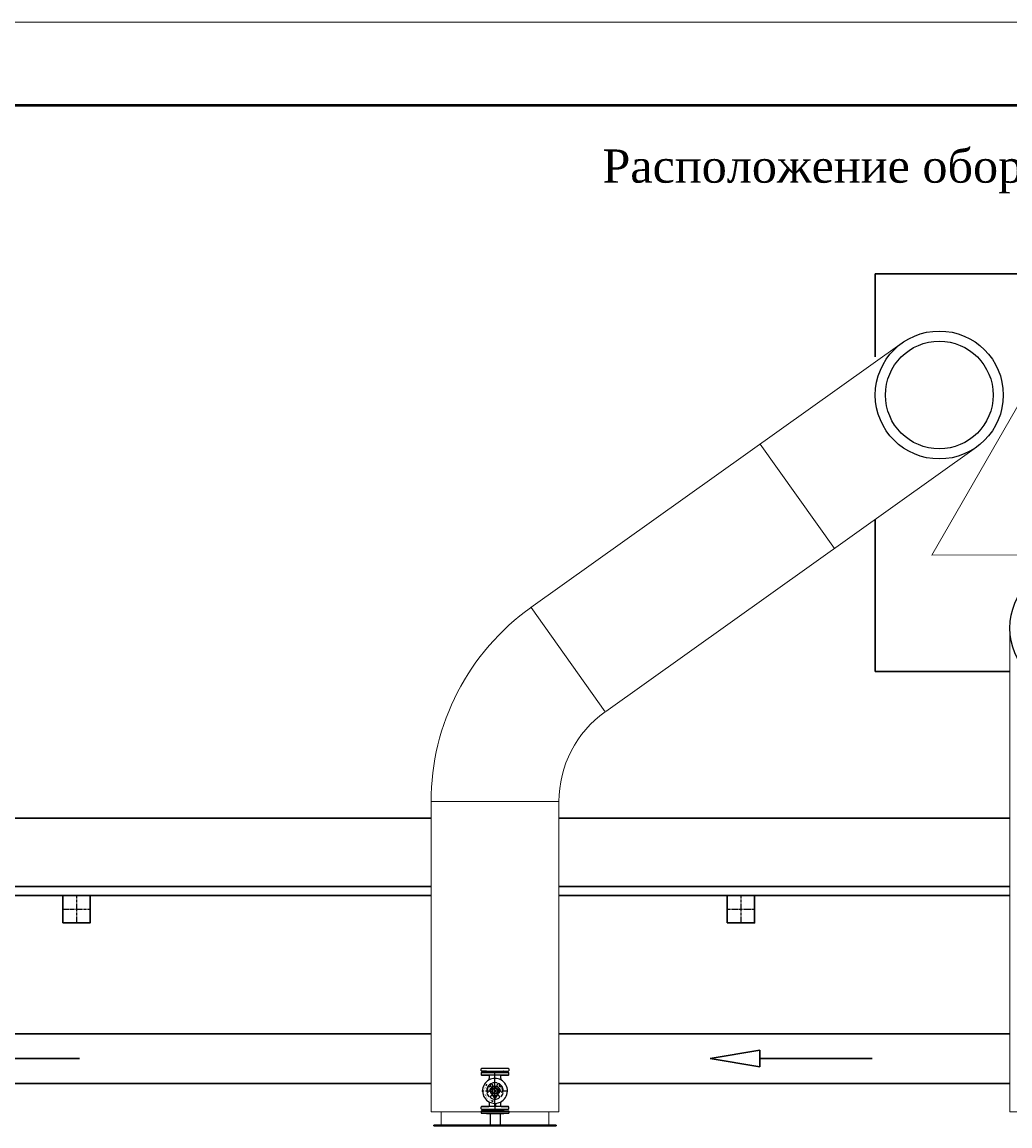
# Model space of a CAD drawing. Header units: millimetres. Extents: x 196 to 1773810, y -221320 to 153872.
# Tile 191 of 256: x 1148703 to 1154650, y -198263 to -191620. Entities that reach past the tile are written whole.
import ezdxf
from ezdxf.enums import TextEntityAlignment as Align

# ---------------------------------------------------------------- set-up
doc = ezdxf.new("R2010")
doc.units = ezdxf.units.MM
doc.linetypes.add('CENTER', pattern=[50.8, 31.75, -6.35, 6.35, -6.35])
doc.layers.add('(007) Здания', color=7, linetype='Continuous')
for name, color, linetype, lineweight in [('00_Основной', 163, 'Continuous', 40), ('Текст', 7, 'Continuous', 30), ('ТМ-размеры', 25, 'Continuous', 20), ('中心线', 1, 'CENTER', 25)]:
    doc.layers.add(name, color=color, linetype=linetype, lineweight=lineweight)
doc.layers.add('Text 1', color=7, linetype='Continuous', lineweight=25, true_color=0x0000b3)
doc.styles.get("Standard").update_dxf_attribs({"font": 'arial.ttf'})
doc.styles.add('Times New Roman', font='times.ttf')

# ---------------------------------------------------------------- blocks, each defined once
blk = doc.blocks.new('*U21')
at = {"lineweight": 9}
blk.add_line((-20, 292), (400, 292), dxfattribs=at)
at = {"lineweight": 50}
blk.add_line((0, 287), (395, 287), dxfattribs=at)

msp = doc.modelspace()

# ---------------------------------------------------------------- linework, layer by layer
at = {"color": 252, "lineweight": 30, "ltscale": 10}
for p, q in [((1156231.8, -193134.1, 0), (1153838, -193134.1, 0)), ((1153838, -193134.1, 0), (1153838, -193634.9, 0)), ((1153838, -194612.6, 0), (1153838, -195527.9, 0)), ((1153838, -195527.9, 0), (1154644.6, -195527.9, 0)), ((1140483.3, -196411.5), (1151165.2, -196411.5, 0)), ((1151935.1, -196411.5), (1154650, -196411.5)), ((1140893.3, -196822.5), (1149103.9, -196822.5, 0)), ((1149103.9, -196822.5, 0), (1151165.2, -196822.5, 0)), ((1151935.1, -196822.5), (1154650, -196822.5)), ((1149103.9, -196877.3, 0), (1145113.3, -196877.3, 0)), ((1149103.9, -196877.3, 0), (1151165.2, -196877.3, 0)), ((1151935.1, -196877.3), (1154650, -196877.3)), ((1151165.1, -197708.2, 0), (1145234, -197708.6, 1)), ((1154649.9, -197708.2, 0.1), (1151935, -197708.2, 0)), ((1153145.2, -197808.2, -0.1), (1152845.2, -197858.2, -0.1)), ((1153145.2, -197908.2, -0.1), (1153145.2, -197808.2, -0.1)), ((1148373.9, -197858.2, -0.7), (1149049.4, -197858.2, -0.7)), ((1152845.2, -197858.2, -0.1), (1153145.2, -197908.2, -0.1)), ((1153145.2, -197858.2, -0.1), (1153820.7, -197858.2, -0.1)), ((1151165, -198008.2, -0.1), (1145534, -198008.2, 0.7)), ((1154649.8, -198008.2, 0), (1151935, -198008.2, 0))]:
    msp.add_line(p, q, dxfattribs=at)
at = {"color": 0, "linetype": 'Continuous', "lineweight": 0}
for p, q in [((1154001.4, -193550.7), (1151766.3, -195143.8, -0.4)), ((1154448.2, -194177.6), (1152216.6, -195768.4, -0.4)), ((1153146.4, -194160.2), (1153593.2, -194787.1)), ((1151767.2, -195143.2, -0.4), (1152214.1, -195770.1, -0.4)), ((1154649.8, -198178.4, -0.2), (1154650.2, -195266.7, -0.1)), ((1151165, -198178.4, -0.5), (1151165.2, -196311, -0.5)), ((1151165.2, -196311, -0.5), (1151935.2, -196311, -0.4)), ((1151935, -198178.3, -0.5), (1151935.2, -196311.5, -0.4)), ((1151165, -198178.3, -0.3), (1151935, -198178.3, -0.3)), ((1151226, -198258.3, -0.4), (1151226, -198178.3, -0.3)), ((1151874.1, -198258.3, -0.4), (1151874.1, -198178.3, -0.3)), ((1154649.8, -198178.3, 0), (1155419.8, -198178.3, 0))]:
    msp.add_line(p, q, dxfattribs=at)
at = {"color": 7, "linetype": 'CENTER', "lineweight": 25, "ltscale": 0.5}
for p, q in [((1149030.3, -196877.3), (1149030.3, -197041.7)), ((1153030.3, -196877.3), (1153030.3, -197041.7)), ((1148948.1, -196959.5), (1149112.5, -196959.5)), ((1152948.1, -196959.5), (1153112.5, -196959.5))]:
    msp.add_line(p, q, dxfattribs=at)
at = {"color": 252}
for p, q in [((1151467.5, -197931.4, -0.1), (1151467.5, -197919.3, -0.1)), ((1151467.5, -197943.9, -0.1), (1151467.5, -197956, -0.1)), ((1151630.6, -197917.3, -0.1), (1151469.5, -197917.3, -0.1)), ((1151497.4, -197934.2, -0.1), (1151469.5, -197933.4, -0.1)), ((1151469.5, -197933.4, -0.1), (1151630.6, -197933.4, -0.1)), ((1151497.4, -197941.2, -0.1), (1151469.5, -197941.9, -0.1)), ((1151469.5, -197941.9, -0.1), (1151630.6, -197941.9, -0.1)), ((1151469.5, -197958, -0.1), (1151509.3, -197958.7, -0.1)), ((1151630.6, -197958, -0.1), (1151469.5, -197958, -0.1)), ((1151497.4, -197934.2, -0.1), (1151602.6, -197934.2, -0.1)), ((1151497.4, -197941.2, -0.1), (1151602.6, -197941.2, -0.1)), ((1151499.1, -197937.7, -0.1), (1151498.4, -197934.9, -0.1)), ((1151499.1, -197937.7, -0.1), (1151498.4, -197940.5, -0.1)), ((1151600.9, -197937.7, -0.1), (1151499.1, -197937.7, -0.1)), ((1151600.9, -197937.7, -0.1), (1151499.1, -197937.7, -0.1)), ((1151514.2, -197986.8, -0.1), (1151517.1, -197967.9, -0.1)), ((1151550, -198037.7, -0.1), (1151550, -197933.4, -0.1)), ((1151583, -197967.9, -0.1), (1151585.9, -197986.8, -0.1)), ((1151590.7, -197958.7, -0.1), (1151630.6, -197958, -0.1)), ((1151600.9, -197937.7, -0.1), (1151601.7, -197934.9, -0.1)), ((1151600.9, -197937.7, -0.1), (1151601.7, -197940.5, -0.1)), ((1151602.6, -197934.2, -0.1), (1151630.6, -197933.4, -0.1)), ((1151602.6, -197941.2, -0.1), (1151630.6, -197941.9, -0.1)), ((1151632.5, -197919.3, -0.1), (1151632.5, -197931.4, -0.1)), ((1151632.5, -197956, -0.1), (1151632.5, -197943.9, -0.1)), ((1151495.1, -198021.9, -0.1), (1151495.9, -198022.4, -0.1)), ((1151501.6, -198013.2, -0.1), (1151497.7, -198016.6, -0.1)), ((1151497.7, -198016.6, -0.1), (1151498.2, -198016.9, -0.1)), ((1151498.2, -198016.9, -0.1), (1151499, -198017.4, -0.1)), ((1151499, -198017.4, -0.1), (1151499.6, -198017.8, -0.1)), ((1151499.6, -198017.8, -0.1), (1151501.6, -198013.2, -0.1)), ((1151508.7, -198024.6, -0.1), (1151515.4, -198028.4, -0.1)), ((1151515.4, -198028.4, -0.1), (1151524.4, -198023.2, -0.1)), ((1151536, -198025, -0.1), (1151521.3, -198039.7, -0.1)), ((1151524.4, -198012.8, -0.1), (1151521.9, -198011.4, -0.1)), ((1151524.4, -198023.2, -0.1), (1151524.4, -198012.8, -0.1)), ((1151531.6, -198052.7, -0.1), (1151540.8, -198036.7, -0.1)), ((1151536, -198016.9, -0.1), (1151536, -198024.2, -0.1)), ((1151540.8, -198036.7, -0.1), (1151559.3, -198036.7, -0.1)), ((1151559.3, -198036.7, -0.1), (1151568.5, -198052.7, -0.1)), ((1151564, -198024.2, -0.1), (1151564, -198016.9, -0.1)), ((1151578.8, -198039.7, -0.1), (1151564.1, -198025, -0.1)), ((1151578.2, -198011.4, -0.1), (1151575.7, -198012.8, -0.1)), ((1151575.7, -198012.8, -0.1), (1151575.7, -198023.2, -0.1)), ((1151575.7, -198023.2, -0.1), (1151584.7, -198028.4, -0.1)), ((1151584.7, -198028.4, -0.1), (1151591.4, -198024.6, -0.1)), ((1151593.8, -198032.7, -0.1), (1151595.9, -198032.7, -0.1)), ((1151471.5, -198052.7, -0.1), (1151483.4, -198052.7, -0.1)), ((1151518.4, -198054.8, -0.1), (1151512, -198058.4, -0.1)), ((1151523, -198093.3, -0.1), (1151524.4, -198092.5, -0.1)), ((1151524.4, -198092.5, -0.1), (1151524.4, -198084, -0.1)), ((1151532.4, -198079, -0.1), (1151526, -198082.7, -0.1)), ((1151533.8, -198112, -0.1), (1151528.7, -198111.4, -0.1)), ((1151528.7, -198111.4, -0.1), (1151533.1, -198113.8, -0.1)), ((1151540.8, -198068.7, -0.1), (1151531.6, -198052.7, -0.1)), ((1151533.1, -198113.8, -0.1), (1151533.3, -198113.4, -0.1)), ((1151533.3, -198113.4, -0.1), (1151533.6, -198112.5, -0.1)), ((1151533.6, -198112.5, -0.1), (1151533.8, -198112, -0.1)), ((1151534, -198078.3, -0.1), (1151537, -198081.4, -0.1)), ((1151537.6, -198101.1, -0.1), (1151550, -198101.5, -0.1)), ((1151538, -198068.7, -0.1), (1151562, -198068.7, -0.1)), ((1151539.1, -198114.7, -0.1), (1151539.3, -198113.7, -0.1)), ((1151540, -198078.8, -0.1), (1151540, -198087.7, -0.1)), ((1151542, -198089.7, -0.1), (1151541.5, -198089.7, -0.1)), ((1151546.5, -198094.7, -0.1), (1151546.5, -198080.5, -0.1)), ((1151548.5, -198096.7, -0.1), (1151550, -198096.7, -0.1)), ((1151550, -198096.7, -0.1), (1151551.5, -198096.7, -0.1)), ((1151550, -198101.5, -0.1), (1151562.5, -198101.1, -0.1)), ((1151553.5, -198080.5, -0.1), (1151553.5, -198094.7, -0.1)), ((1151558.5, -198089.7, -0.1), (1151558, -198089.7, -0.1)), ((1151568.5, -198052.7, -0.1), (1151559.3, -198068.7, -0.1)), ((1151560, -198087.7, -0.1), (1151560, -198078.8, -0.1)), ((1151563, -198081.4, -0.1), (1151566.1, -198078.3, -0.1)), ((1151574, -198082.7, -0.1), (1151567.7, -198079, -0.1)), ((1151575.7, -198084, -0.1), (1151575.7, -198092.5, -0.1)), ((1151575.7, -198092.5, -0.1), (1151577.1, -198093.3, -0.1)), ((1151588, -198058.4, -0.1), (1151581.7, -198054.8, -0.1)), ((1151467.5, -198161.4, -0.1), (1151467.5, -198149.3, -0.1)), ((1151467.5, -198173.9, -0.1), (1151467.5, -198186, -0.1)), ((1151469.5, -198147.3, -0.1), (1151509.6, -198146.6, -0.1)), ((1151630.6, -198147.3, -0.1), (1151469.5, -198147.3, -0.1)), ((1151469.5, -198163.4, -0.1), (1151630.6, -198163.4, -0.1)), ((1151497.4, -198164.2, -0.1), (1151469.5, -198163.4, -0.1)), ((1151497.4, -198171.2, -0.1), (1151469.5, -198171.9, -0.1)), ((1151469.5, -198171.9, -0.1), (1151630.6, -198171.9, -0.1)), ((1151497.4, -198164.2, -0.1), (1151602.6, -198164.2, -0.1)), ((1151497.4, -198171.2, -0.1), (1151602.6, -198171.2, -0.1)), ((1151499.1, -198167.7, -0.1), (1151498.4, -198164.9, -0.1)), ((1151499.1, -198167.7, -0.1), (1151498.4, -198170.5, -0.1)), ((1151600.9, -198167.7, -0.1), (1151499.1, -198167.7, -0.1)), ((1151600.9, -198167.7, -0.1), (1151499.1, -198167.7, -0.1)), ((1151517.5, -198138.5, -0.1), (1151517.1, -198120, -0.1)), ((1151547, -198127.6, -0.1), (1151547, -198143.7, -0.1)), ((1151550, -198127.7, -0.1), (1151550, -198172.2, -0.1)), ((1151553, -198127.6, -0.1), (1151553, -198143.7, -0.1)), ((1151583, -198120, -0.1), (1151582.6, -198138.5, -0.1)), ((1151590.4, -198146.6, -0.1), (1151630.6, -198147.3, -0.1)), ((1151600.9, -198167.7, -0.1), (1151601.7, -198164.9, -0.1)), ((1151600.9, -198167.7, -0.1), (1151601.7, -198170.5, -0.1)), ((1151602.6, -198164.2, -0.1), (1151630.6, -198163.4, -0.1)), ((1151602.6, -198171.2, -0.1), (1151630.6, -198171.9, -0.1)), ((1151632.5, -198161.4, -0.1), (1151632.5, -198149.3, -0.1)), ((1151632.5, -198173.9, -0.1), (1151632.5, -198186, -0.1)), ((1151630.6, -198188, -0.1), (1151469.5, -198188, -0.1))]:
    msp.add_line(p, q, dxfattribs=at)
at = {"color": 252, "lineweight": 25, "ltscale": 10}
for p, q in [((1151498.5, -198188, -0.1), (1151603.3, -198188, -0.1)), ((1151521.2, -198188, -0.4), (1151521.2, -198258.3, 0.1)), ((1151580.7, -198188, -0.4), (1151580.7, -198258.3, -0.4))]:
    msp.add_line(p, q, dxfattribs=at)
at = {"color": 252, "lineweight": 30, "ltscale": 10}
for points in [[(1148948.1, -197041.7), (1149112.5, -197041.7), (1149112.5, -196877.3), (1148948.1, -196877.3), (1148948.1, -197041.7)], [(1152948.1, -197041.7), (1153112.5, -197041.7), (1153112.5, -196877.3), (1152948.1, -196877.3), (1152948.1, -197041.7)]]:
    msp.add_lwpolyline(points, dxfattribs=at)
at = {"color": 252}
for radius in [15, 4.63]:
    msp.add_circle((1151550, -198052.7, -0.1), radius, dxfattribs=at)
at = {"color": 0, "linetype": 'Continuous', "lineweight": 0}
for radius, start, end in [(1434.8, 125.39551, 179.99399), (664.8, 125.48099, 180)]:
    msp.add_arc((1152600, -196311.5, -0.4), radius, start, end, dxfattribs=at)
at = {"color": 252}
for centre, radius, start, end in [((1151469.5, -197919.3, -0.1), 2, 91, 180), ((1151469.5, -197931.4, -0.1), 2, 180, 268.5), ((1151469.5, -197943.9, -0.1), 2, 91.5, 180), ((1151469.5, -197956, -0.1), 2, 180, 269), ((1151497.4, -197935.2, -0.1), 1, 15, 88.5), ((1151497.4, -197940.2, -0.1), 1, 271.5, 345), ((1151509.2, -197966.7, -0.1), 8, 351.21079, 89), ((1151550, -198052.7, -0.1), 75, 90, 118.55966), ((1151550, -198052.7, -0.1), 75, 61.44034, 90), ((1151590.9, -197966.7, -0.1), 8, 91, 188.78921), ((1151602.6, -197935.2, -0.1), 1, 91.5, 165), ((1151602.6, -197940.2, -0.1), 1, 195, 268.5), ((1151630.5, -197919.3, -0.1), 2, 0, 89), ((1151630.5, -197931.4, -0.1), 2, 271.5, 0), ((1151630.5, -197943.9, -0.1), 2, 0, 88.5), ((1151630.5, -197956, -0.1), 2, 271, 0), ((1151550, -198052.7, -0.1), 75, 118.55966, 243.93453), ((1151550, -198052.7, -0.1), 63, 145.3669, 150.77147), ((1151550, -198052.7, -0.1), 62, 145.3669, 150.77147), ((1151550, -198052.7, -0.1), 50, 151.41967, 178.41186), ((1151550, -198052.7, -0.1), 46.5, 161.38299, 186.99541), ((1151491.8, -198033, -0.1), 15, 341.38299, 16.60359), ((1151550, -198052.7, -0.1), 50, 145.77676, 151.41967), ((1151550, -198052.7, -0.1), 50, 144.84122, 145.77676), ((1151550, -198052.7, -0.1), 50, 125.15878, 144.84122), ((1151515.4, -198018, -0.1), 8.55, 223.22884, 46.77116), ((1151514.4, -198047.9, -0.1), 8, 300, 352.33011), ((1151550, -198052.7, -0.1), 31.5, 155.6504, 183.62721), ((1151550, -198052.7, -0.1), 50, 124.30104, 125.15878), ((1151550, -198052.7, -0.1), 50, 121.58814, 124.30104), ((1151550, -198052.7, -0.1), 28, 127.66989, 172.33011), ((1151528, -198016.9, -0.1), 8, 0, 121.58814), ((1151550, -198052.7, -0.1), 20, 306.8699, 233.1301), ((1151528, -198024.2, -0.1), 8, 307.66989, 0), ((1151550, -198052.7, -0.1), 50, 73.7398, 106.2602), ((1151550, -198052.7, -0.1), 28, 66.8676, 113.1324), ((1151572, -198016.9, -0.1), 8, 58.41186, 180), ((1151572, -198024.2, -0.1), 8, 180, 185.87071), ((1151572, -198024.2, -0.1), 8, 185.87071, 232.33011), ((1151550, -198052.7, -0.1), 28, 7.66989, 52.33011), ((1151584.7, -198018, -0.1), 8.55, 133.22884, 316.77116), ((1151550, -198052.7, -0.1), 50, 55.69896, 58.41186), ((1151585.7, -198047.9, -0.1), 8, 187.66989, 238.20078), ((1151550, -198052.7, -0.1), 50, 54.84122, 55.69896), ((1151550, -198052.7, -0.1), 50, 35.15878, 54.84122), ((1151550, -198052.7, -0.1), 31.5, 356.37279, 24.3496), ((1151550, -198052.7, -0.1), 75, 296.06547, 61.44034), ((1151550, -198052.7, -0.1), 50, 34.22324, 35.15878), ((1151550, -198052.7, -0.1), 50, 28.58033, 34.22324), ((1151608.3, -198033, -0.1), 15, 163.39641, 178.05339), ((1151608.3, -198033, -0.1), 15, 178.05339, 198.61701), ((1151593.8, -198031.7, -0.1), 1, 239.00121, 270), ((1151550, -198052.7, -0.1), 50, 23.57818, 28.58033), ((1151550, -198052.7, -0.1), 46.5, 0, 18.61701), ((1151550, -198052.7, -0.1), 50, 1.58814, 23.57818), ((1151508, -198051.5, -0.1), 8, 178.41186, 238.58401), ((1151550, -198052.7, -0.1), 50, 193.7398, 226.2602), ((1151508, -198051.5, -0.1), 8, 238.58401, 300), ((1151530, -198089.6, -0.1), 8, 143.90243, 198.32432), ((1151550, -198052.7, -0.1), 28, 186.8676, 233.1324), ((1151515.4, -198087.3, -0.1), 8.55, 325.782, 16.44476), ((1151530, -198089.6, -0.1), 8, 198.32432, 207.72285), ((1151530, -198089.6, -0.1), 8, 207.72285, 241.58814), ((1151530, -198089.6, -0.1), 8, 135.07613, 143.90243), ((1151530, -198089.6, -0.1), 8, 120, 135.07613), ((1151550, -198052.7, -0.1), 50, 241.58814, 255.57227), ((1151536.4, -198086, -0.1), 8, 107.30055, 120), ((1151550, -198052.7, -0.1), 63, 254.55207, 260), ((1151550, -198052.7, -0.1), 62, 254.62565, 260), ((1151536.4, -198086, -0.1), 8, 67.66989, 107.30055), ((1151550, -198052.7, -0.1), 31.5, 245.6504, 251.50612), ((1151550, -198052.7, -0.1), 50, 255.57227, 266.54104), ((1151550, -198052.7, -0.1), 28, 247.66989, 277.18076), ((1151542, -198087.7, -0.1), 2, 180, 270), ((1151541.5, -198094.7, -0.1), 5, 0, 90), ((1151546, -198102.4, -0.1), 1, 349.52027, 88), ((1151548.5, -198094.7, -0.1), 2, 180, 270), ((1151550, -198052.7, -0.1), 50, 266.54104, 273.45896), ((1151551.5, -198094.7, -0.1), 2, 270, 0), ((1151550, -198052.7, -0.1), 50, 273.45896, 284.42773), ((1151554, -198102.4, -0.1), 1, 92, 190.47973), ((1151550, -198052.7, -0.1), 28, 277.18076, 290.92483), ((1151558.5, -198094.7, -0.1), 5, 90, 180), ((1151558, -198087.7, -0.1), 2, 270, 0), ((1151550, -198052.7, -0.1), 31.5, 288.49388, 294.3496), ((1151563.7, -198086, -0.1), 8, 72.69945, 112.33011), ((1151550, -198052.7, -0.1), 50, 284.42773, 298.41186), ((1151563.7, -198086, -0.1), 8, 60, 72.69945), ((1151550, -198052.7, -0.1), 28, 306.8676, 353.1324), ((1151570, -198089.6, -0.1), 8, 298.41186, 332.27715), ((1151570, -198089.6, -0.1), 8, 44.92387, 60), ((1151570, -198089.6, -0.1), 8, 36.09757, 44.92387), ((1151584.7, -198087.3, -0.1), 8.55, 163.55524, 214.218), ((1151570, -198089.6, -0.1), 8, 341.67568, 36.09757), ((1151570, -198089.6, -0.1), 8, 332.27715, 341.67568), ((1151585.7, -198047.9, -0.1), 8, 238.20078, 240), ((1151550, -198052.7, -0.1), 50, 313.7398, 346.2602), ((1151592, -198051.5, -0.1), 8, 240, 301.41599), ((1151592, -198051.5, -0.1), 8, 301.41599, 1.58814), ((1151550, -198052.7, -0.1), 46.5, 353.00459, 0), ((1151469.5, -198149.3, -0.1), 2, 91, 180), ((1151469.5, -198161.4, -0.1), 2, 180, 268.5), ((1151469.5, -198173.9, -0.1), 2, 91.5, 180), ((1151497.4, -198165.2, -0.1), 1, 15, 88.5), ((1151497.4, -198170.2, -0.1), 1, 271.5, 345), ((1151509.5, -198138.6, -0.1), 8, 271, 1.32164), ((1151550, -198052.7, -0.1), 75, 243.93453, 267.70756), ((1151546, -198143.7, -0.1), 1, 270, 0), ((1151550, -198052.7, -0.1), 75, 267.70756, 270), ((1151550, -198052.7, -0.1), 75, 270, 272.29244), ((1151550, -198052.7, -0.1), 75, 272.29244, 296.06547), ((1151554, -198143.7, -0.1), 1, 180, 270), ((1151590.6, -198138.6, -0.1), 8, 178.67836, 269), ((1151602.6, -198165.2, -0.1), 1, 91.5, 165), ((1151602.6, -198170.2, -0.1), 1, 195, 268.5), ((1151630.5, -198149.3, -0.1), 2, 0, 89), ((1151630.5, -198161.4, -0.1), 2, 271.5, 0), ((1151630.5, -198173.9, -0.1), 2, 0, 88.5), ((1151469.5, -198186, -0.1), 2, 180, 269), ((1151630.5, -198186, -0.1), 2, 271, 0)]:
    msp.add_arc(centre, radius, start, end, dxfattribs=at)
at = {"layer": '00_Основной', "lineweight": 30, "ltscale": 10}
for p, q in [((1151182.2, -198258.3, 0.1), (1151918.4, -198258.3, 0.1)), ((1151182.2, -198263.1, -0.2), (1151182.2, -198258.3, -0.2)), ((1151182.2, -198263.1, 0.1), (1151918.4, -198263.1, 0.1)), ((1151182.2, -198263.4, 0.1), (1151918.4, -198263.4, 0.1)), ((1151918.4, -198263.1, -0.2), (1151918.4, -198258.3, -0.2))]:
    msp.add_line(p, q, dxfattribs=at)
at = {"layer": 'Text 1', "color": 18, "lineweight": 0, "true_color": 0x000000}
for q in [(1155034.8, -193341.6, 0), (1155892.9, -194823.3, 0)]:
    msp.add_line((1154179.5, -194827.6, 0), q, dxfattribs=at)
at = {"layer": 'ТМ-размеры', "color": 0, "linetype": 'ByBlock', "lineweight": 25}
for centre, radius in [((1154224.8, -193864.2, 0.1), 385.1), ((1154224.8, -193864.2, 0.1), 324.1), ((1155034.9, -195266.8, 0), 385.1)]:
    msp.add_circle(centre, radius, dxfattribs=at)
at = {"layer": '中心线', "color": 252}
for p, q in [((1151550, -198127.7, -0.1), (1151550, -198037.7, -0.1)), ((1151492.5, -198052.7, -0.1), (1151631.8, -198052.7, -0.1))]:
    msp.add_line(p, q, dxfattribs=at)

# ---------------------------------------------------------------- block references
at = {"layer": '(007) Здания', "lineweight": 30, "ltscale": 500, "xscale": 100, "yscale": 100, "zscale": 100}
msp.add_blockref('*U21', (1136189.1, -220819.6), dxfattribs=at)

# ---------------------------------------------------------------- texts
at = {"color": 252, "width": 0.9}
for s, rotation, p in [('L', 83.5, (1151487.7, -198049.4, -0.1)), ('O', 259, (1151488.5, -198042.9, -0.1)), ('S', 74.5, (1151489.4, -198038.2, -0.1)), ('E', 70, (1151491.2, -198032.4, -0.1)), ('C', 88, (1151487.6, -198054.9, -0.1)), ('-', 279, (1151488.3, -198062.5, -0.1)), ('R', 108, (1151491, -198072.8, -0.1)), ('E', 112.5, (1151492.9, -198077.7, -0.1)), ('M', 117, (1151495.9, -198083.1, -0.1)), ('R', 121.5, (1151498.9, -198088, -0.1)), ('E', 127.11313, (1151502, -198092.2, -0.1)), ('F', 130.5, (1151505.4, -198096, -0.1)), ('-', 319.5, (1151510.4, -198101.4, -0.1)), ('U', 148.5, (1151518.1, -198106.7, -0.1)), ('Z', 333, (1151521.7, -198108.4, -0.1))]:
    msp.add_text(s, height=5, rotation=rotation, dxfattribs=at).set_placement(p, align=Align.MIDDLE_CENTER)
at = {"layer": 'Текст', "linetype": 'ByBlock', "lineweight": 50, "insert": (1152196.8, -192386.3, 0.1), "char_height": 200, "width": 6558.993, "attachment_point": 1, "style": 'Times New Roman'}
msp.add_mtext('Расположение оборудования. План на отм. 0.000.', dxfattribs=at)

doc.saveas('drawing.dxf')
